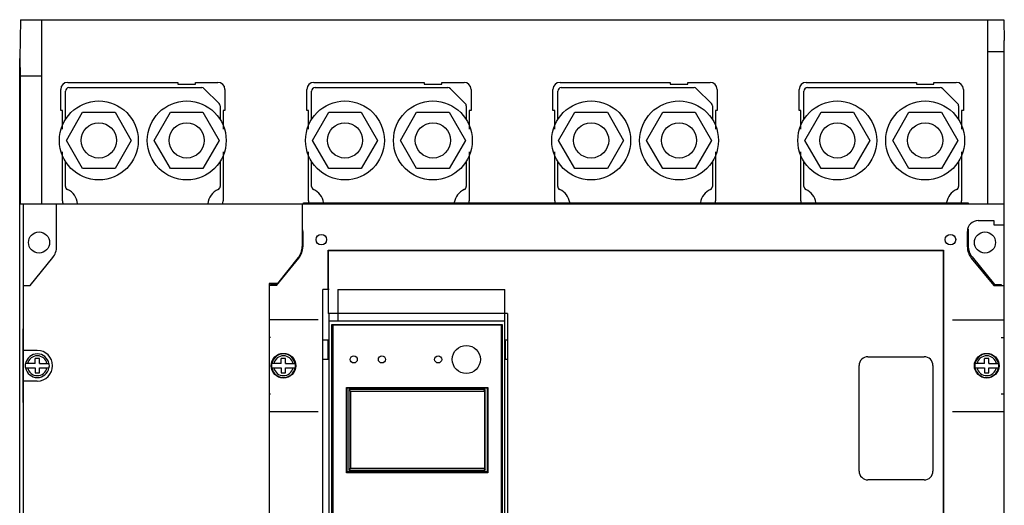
# Model space of a CAD drawing. Header units: millimetres. Extents: x 39 to 319, y 82 to 408.
# Tile 2 of 2: x 39 to 319, y 270 to 408. Entities that reach past the tile are written whole.
import ezdxf

# ---------------------------------------------------------------- set-up
doc = ezdxf.new("R2010")
doc.units = ezdxf.units.MM
doc.header["$LTSCALE"] = 32.137806
doc.layers.get('0').update_dxf_attribs({"linetype": 'CONTINUOUS'})

msp = doc.modelspace()

# ---------------------------------------------------------------- linework, layer by layer
at = {"color": 7, "linetype": 'Continuous'}
for p, q in [((39.01, 408.27), (38.83, 397.23)), ((39.01, 408.27), (318.65, 408.27)), ((45.13, 355.97), (45.13, 408.27)), ((314.13, 355.97), (314.13, 408.27)), ((318.65, 408.27), (318.83, 402.36)), ((318.83, 87.64), (318.83, 402.36)), ((314.13, 399.27), (318.83, 399.27)), ((38.83, 397.23), (38.92, 392.27)), ((38.83, 92.78), (38.83, 397.23)), ((38.92, 392.27), (38.92, 355.97)), ((45.13, 392.27), (38.92, 392.27)), ((52.48, 390.47), (83.83, 390.47)), ((83.83, 390.47), (83.83, 389.97)), ((83.83, 389.97), (88.83, 389.97)), ((88.83, 389.97), (88.83, 390.47)), ((88.83, 390.47), (95.18, 390.47)), ((122.48, 390.47), (153.83, 390.47)), ((153.83, 390.47), (153.83, 389.97)), ((153.83, 389.97), (158.83, 389.97)), ((158.83, 389.97), (158.83, 390.47)), ((158.83, 390.47), (165.18, 390.47)), ((192.48, 390.47), (223.83, 390.47)), ((223.83, 390.47), (223.83, 389.97)), ((223.83, 389.97), (228.83, 389.97)), ((228.83, 389.97), (228.83, 390.47)), ((228.83, 390.47), (235.18, 390.47)), ((262.48, 390.47), (293.83, 390.47)), ((293.83, 390.47), (293.83, 389.97)), ((293.83, 389.97), (298.83, 389.97)), ((298.83, 389.97), (298.83, 390.47)), ((298.83, 390.47), (305.18, 390.47)), ((50.48, 382.47), (50.48, 388.47)), ((51.83, 379.92), (51.83, 387.97)), ((52.83, 388.97), (90.62, 388.97)), ((91.33, 388.67), (95.54, 384.46)), ((97.18, 388.47), (97.18, 382.47)), ((120.48, 382.47), (120.48, 388.47)), ((121.83, 379.92), (121.83, 387.97)), ((122.83, 388.97), (160.62, 388.97)), ((161.33, 388.67), (165.54, 384.46)), ((167.18, 388.47), (167.18, 382.47)), ((190.48, 382.47), (190.48, 388.47)), ((191.83, 379.92), (191.83, 387.97)), ((192.83, 388.97), (230.62, 388.97)), ((231.33, 388.67), (235.54, 384.46)), ((237.18, 388.47), (237.18, 382.47)), ((260.48, 382.47), (260.48, 388.47)), ((261.83, 379.92), (261.83, 387.97)), ((262.83, 388.97), (300.62, 388.97)), ((301.33, 388.67), (305.54, 384.46)), ((307.18, 388.47), (307.18, 382.47)), ((95.83, 383.76), (95.83, 379.92)), ((165.83, 383.76), (165.83, 379.92)), ((235.83, 383.76), (235.83, 379.92)), ((305.83, 383.76), (305.83, 379.92)), ((50.98, 382.47), (50.48, 382.47)), ((50.98, 377.17), (50.98, 382.47)), ((52.09, 373.97), (56.71, 381.97)), ((56.71, 381.97), (65.95, 381.97)), ((65.95, 381.97), (70.57, 373.97)), ((77.09, 373.97), (81.71, 381.97)), ((81.71, 381.97), (90.95, 381.97)), ((90.95, 381.97), (95.57, 373.97)), ((96.68, 382.47), (96.68, 377.17)), ((97.18, 382.47), (96.68, 382.47)), ((120.98, 382.47), (120.48, 382.47)), ((120.98, 377.17), (120.98, 382.47)), ((122.09, 373.97), (126.71, 381.97)), ((126.71, 381.97), (135.95, 381.97)), ((135.95, 381.97), (140.57, 373.97)), ((147.09, 373.97), (151.71, 381.97)), ((151.71, 381.97), (160.95, 381.97)), ((160.95, 381.97), (165.57, 373.97)), ((166.68, 382.47), (166.68, 377.17)), ((167.18, 382.47), (166.68, 382.47)), ((190.98, 382.47), (190.48, 382.47)), ((190.98, 377.17), (190.98, 382.47)), ((192.09, 373.97), (196.71, 381.97)), ((196.71, 381.97), (205.95, 381.97)), ((205.95, 381.97), (210.57, 373.97)), ((217.09, 373.97), (221.71, 381.97)), ((221.71, 381.97), (230.95, 381.97)), ((230.95, 381.97), (235.57, 373.97)), ((236.68, 382.47), (236.68, 377.17)), ((237.18, 382.47), (236.68, 382.47)), ((260.98, 382.47), (260.48, 382.47)), ((260.98, 377.17), (260.98, 382.47)), ((262.09, 373.97), (266.71, 381.97)), ((266.71, 381.97), (275.95, 381.97)), ((275.95, 381.97), (280.57, 373.97)), ((287.1, 373.97), (291.71, 381.97)), ((291.71, 381.97), (300.95, 381.97)), ((300.95, 381.97), (305.57, 373.97)), ((306.68, 382.47), (306.68, 377.17)), ((307.18, 382.47), (306.68, 382.47)), ((56.71, 365.97), (52.09, 373.97)), ((70.57, 373.97), (65.95, 365.97)), ((81.71, 365.97), (77.09, 373.97)), ((95.57, 373.97), (90.95, 365.97)), ((126.71, 365.97), (122.09, 373.97)), ((140.57, 373.97), (135.95, 365.97)), ((151.71, 365.97), (147.09, 373.97)), ((165.57, 373.97), (160.95, 365.97)), ((196.71, 365.97), (192.09, 373.97)), ((210.57, 373.97), (205.95, 365.97)), ((221.71, 365.97), (217.09, 373.97)), ((235.57, 373.97), (230.95, 365.97)), ((266.71, 365.97), (262.09, 373.97)), ((280.57, 373.97), (275.95, 365.97)), ((291.71, 365.97), (287.1, 373.97)), ((305.57, 373.97), (300.95, 365.97)), ((50.98, 356.85), (50.98, 370.76)), ((96.68, 370.76), (96.68, 356.85)), ((120.98, 356.85), (120.98, 370.76)), ((166.68, 370.76), (166.68, 356.85)), ((190.98, 356.85), (190.98, 370.76)), ((236.68, 370.76), (236.68, 356.85)), ((260.98, 356.85), (260.98, 370.76)), ((306.68, 370.76), (306.68, 356.85)), ((51.83, 360.92), (51.83, 368.02)), ((95.83, 368.02), (95.83, 360.92)), ((121.83, 360.92), (121.83, 368.02)), ((165.83, 368.02), (165.83, 360.92)), ((191.83, 360.92), (191.83, 368.02)), ((235.83, 368.02), (235.83, 360.92)), ((261.83, 360.92), (261.83, 368.02)), ((305.83, 368.02), (305.83, 360.92)), ((65.95, 365.97), (56.71, 365.97)), ((90.95, 365.97), (81.71, 365.97)), ((135.95, 365.97), (126.71, 365.97)), ((160.95, 365.97), (151.71, 365.97)), ((205.95, 365.97), (196.71, 365.97)), ((230.95, 365.97), (221.71, 365.97)), ((275.95, 365.97), (266.71, 365.97)), ((300.95, 365.97), (291.71, 365.97)), ((38.92, 355.97), (318.83, 355.97)), ((39.93, 332.72), (39.93, 355.97)), ((49.33, 343.82), (49.33, 355.97)), ((119.13, 355.97), (119.13, 343.82)), ((119.55, 355.97), (119.55, 356.28)), ((119.55, 356.28), (308.55, 356.28)), ((308.55, 356.28), (308.55, 355.97)), ((311.43, 351.22), (315.82, 351.22)), ((315.82, 351.22), (315.82, 349.97)), ((119.33, 348.12), (119.33, 343.72)), ((308.33, 343.72), (308.33, 348.12)), ((308.55, 348.78), (308.55, 344.03)), ((315.82, 349.97), (318.83, 349.97)), ((126.56, 331.59), (126.56, 342.77)), ((126.61, 342.72), (126.56, 342.77)), ((126.56, 342.77), (301.55, 342.77)), ((126.61, 324.8), (126.61, 342.72)), ((126.61, 342.72), (301.49, 342.72)), ((301.49, 342.72), (301.55, 342.77)), ((301.49, 147.83), (301.49, 342.72)), ((301.55, 342.77), (301.55, 147.78)), ((41.83, 332.72), (48.23, 340.69)), ((111.83, 332.72), (118.21, 340.56)), ((118.01, 340.67), (112.1, 333.37)), ((309.45, 340.56), (315.83, 332.72)), ((309.67, 340.87), (316.05, 333.03)), ((109.73, 333.37), (109.73, 156.57)), ((112.1, 333.37), (109.73, 333.37)), ((39.93, 157.22), (39.93, 332.72)), ((39.93, 332.72), (41.83, 332.72)), ((111.83, 332.72), (109.73, 332.72)), ((110.15, 332.72), (110.15, 333.03)), ((110.15, 333.03), (112.05, 333.03)), ((125.03, 154.59), (125.03, 331.59)), ((126.83, 331.59), (125.03, 331.59)), ((129.33, 331.59), (129.33, 322.59)), ((129.33, 331.59), (176.83, 331.59)), ((176.83, 154.59), (176.83, 331.59)), ((315.83, 332.72), (318.83, 332.72)), ((316.05, 333.03), (317.95, 333.03)), ((317.95, 333.03), (317.95, 332.72)), ((39.83, 317.96), (39.93, 322.96)), ((123.75, 322.97), (109.73, 322.97)), ((126.61, 324.8), (126.56, 324.8)), ((177.56, 324.8), (126.61, 324.8)), ((126.83, 213.4), (126.83, 324.8)), ((176.83, 322.59), (126.83, 322.59)), ((177.56, 324.8), (177.56, 148.77)), ((304.13, 322.96), (318.83, 322.96)), ((127.63, 214.6), (127.63, 321.7)), ((127.63, 321.7), (176.03, 321.7)), ((127.83, 321.5), (127.83, 214.8)), ((175.83, 321.5), (127.83, 321.5)), ((175.83, 214.8), (175.83, 321.5)), ((176.03, 321.7), (176.03, 214.6)), ((39.83, 301.96), (39.83, 317.96)), ((39.93, 317.96), (39.83, 317.96)), ((110.15, 317.97), (109.73, 317.97)), ((125.03, 317.29), (126.83, 317.29)), ((126.56, 311.79), (126.56, 317.29)), ((126.68, 311.94), (126.68, 316.94)), ((126.83, 316.94), (126.68, 316.94)), ((176.83, 317.29), (177.56, 317.29)), ((176.98, 316.94), (176.83, 316.94)), ((176.98, 311.94), (176.98, 316.94)), ((317.95, 317.96), (318.83, 317.96)), ((43.83, 314.32), (39.93, 314.32)), ((43.23, 310.57), (43.23, 311.98)), ((44.43, 311.98), (43.23, 311.98)), ((44.43, 310.57), (44.43, 311.98)), ((113.23, 310.57), (113.23, 311.98)), ((114.43, 311.98), (113.23, 311.98)), ((114.43, 310.57), (114.43, 311.98)), ((125.03, 311.79), (126.83, 311.79)), ((126.68, 311.94), (126.83, 311.94)), ((176.83, 311.94), (176.98, 311.94)), ((176.83, 311.79), (177.56, 311.79)), ((280.05, 312.53), (296.05, 312.53)), ((314.43, 311.98), (313.23, 311.98)), ((313.23, 310.57), (313.23, 311.98)), ((314.43, 310.57), (314.43, 311.98)), ((43.23, 310.57), (40.45, 310.57)), ((40.45, 309.37), (43.23, 309.37)), ((43.23, 309.37), (43.23, 307.97)), ((44.43, 310.57), (47.21, 310.57)), ((44.43, 307.97), (44.43, 309.37)), ((44.43, 309.37), (47.21, 309.37)), ((113.23, 310.57), (110.45, 310.57)), ((110.45, 309.37), (113.23, 309.37)), ((113.23, 309.37), (113.23, 307.97)), ((114.43, 310.57), (117.21, 310.57)), ((114.43, 307.97), (114.43, 309.37)), ((114.43, 309.37), (117.21, 309.37)), ((277.55, 280.03), (277.55, 310.03)), ((298.55, 310.03), (298.55, 280.03)), ((313.23, 310.57), (310.45, 310.57)), ((310.45, 309.37), (313.23, 309.37)), ((313.23, 309.37), (313.23, 307.97)), ((314.43, 310.57), (317.21, 310.57)), ((314.43, 309.37), (317.21, 309.37)), ((314.43, 307.97), (314.43, 309.37)), ((43.83, 305.62), (39.93, 305.62)), ((43.23, 307.97), (44.43, 307.97)), ((113.23, 307.97), (114.43, 307.97)), ((313.23, 307.97), (314.43, 307.97)), ((131.73, 279.57), (131.73, 303.82)), ((131.73, 303.82), (171.93, 303.82)), ((131.93, 279.83), (131.93, 303.73)), ((131.93, 303.73), (171.73, 303.73)), ((132.43, 303.23), (132.43, 280.33)), ((132.93, 302.73), (132.43, 303.23)), ((171.23, 303.23), (132.43, 303.23)), ((132.93, 302.73), (132.93, 280.83)), ((132.93, 302.73), (171.03, 302.73)), ((170.73, 302.73), (171.23, 303.23)), ((171.03, 302.73), (171.03, 280.83)), ((171.23, 280.33), (171.23, 303.23)), ((171.73, 303.73), (171.73, 279.83)), ((171.93, 303.82), (171.93, 279.57)), ((39.93, 296.96), (39.83, 301.96)), ((39.93, 301.96), (39.83, 301.96)), ((109.73, 301.97), (110.15, 301.97)), ((317.95, 301.96), (318.83, 301.96)), ((109.73, 296.97), (123.75, 296.97)), ((304.13, 296.96), (318.83, 296.96)), ((132.93, 280.83), (132.43, 280.33)), ((132.43, 280.33), (171.23, 280.33)), ((132.93, 280.83), (171.03, 280.83)), ((170.73, 280.83), (171.23, 280.33)), ((171.93, 279.57), (131.73, 279.57)), ((171.73, 279.83), (131.93, 279.83)), ((296.05, 277.53), (280.05, 277.53))]:
    msp.add_line(p, q, dxfattribs=at)
for centre, radius in [((61.33, 373.97), 11.21), ((86.33, 373.97), 11.21), ((131.33, 373.97), 11.21), ((156.33, 373.97), 11.21), ((201.33, 373.97), 11.21), ((226.33, 373.97), 11.21), ((271.33, 373.97), 11.21), ((296.33, 373.97), 11.21), ((61.33, 373.97), 5), ((86.33, 373.97), 5), ((131.33, 373.97), 5), ((156.33, 373.97), 5), ((201.33, 373.97), 5), ((226.33, 373.97), 5), ((271.33, 373.97), 5), ((296.33, 373.97), 5), ((44.33, 344.97), 3), ((124.6, 345.78), 1.5), ((303.5, 345.78), 1.5), ((313.33, 344.97), 3), ((165.83, 311.74), 4), ((113.83, 309.97), 3.51), ((133.83, 311.75), 1), ((141.83, 311.75), 1), ((157.83, 311.75), 1), ((313.83, 309.97), 3.51)]:
    msp.add_circle(centre, radius, dxfattribs=at)
for centre, radius, start, end in [((52.48, 388.47), 2, 90, 180), ((95.18, 388.47), 2, 0, 90), ((122.48, 388.47), 2, 90, 180), ((165.18, 388.47), 2, 0, 90), ((192.48, 388.47), 2, 90, 180), ((235.18, 388.47), 2, 0, 90), ((262.48, 388.47), 2, 90, 180), ((305.18, 388.47), 2, 0, 90), ((52.83, 387.97), 1, 90, 180), ((90.62, 387.97), 1, 44.7651, 90), ((122.83, 387.97), 1, 90, 180), ((160.62, 387.97), 1, 44.7651, 90), ((192.83, 387.97), 1, 90, 180), ((230.62, 387.97), 1, 44.7651, 90), ((262.83, 387.97), 1, 90, 180), ((300.62, 387.97), 1, 44.7651, 90), ((94.83, 383.76), 1, 0, 44.7651), ((164.83, 383.76), 1, 0, 44.7651), ((234.83, 383.76), 1, 0, 44.7651), ((304.83, 383.76), 1, 0, 44.7651), ((52.83, 360.92), 1, 180, 245.1654), ((50.33, 355.47), 5, 5.7392, 65.4059), ((97.33, 355.47), 5, 114.5941, 174.2608), ((94.83, 360.92), 1, 294.8346, 360), ((122.83, 360.92), 1, 180, 245.1654), ((120.33, 355.47), 5, 9.6335, 65.4059), ((167.33, 355.47), 5, 114.5941, 170.3665), ((164.83, 360.92), 1, 294.8346, 360), ((192.83, 360.92), 1, 180, 245.1654), ((190.33, 355.47), 5, 9.6335, 65.4059), ((237.33, 355.47), 5, 114.5941, 170.3665), ((234.83, 360.92), 1, 294.8346, 360), ((262.83, 360.92), 1, 180, 245.1654), ((260.33, 355.47), 5, 9.6335, 65.4059), ((307.33, 355.47), 5, 114.5941, 170.3665), ((304.83, 360.92), 1, 294.8346, 360), ((52.98, 356.85), 2, 180, 206.1039), ((94.68, 356.85), 2, 333.8961, 360), ((122.98, 356.85), 2, 180, 196.5758), ((164.68, 356.85), 2, 343.4242, 360), ((192.98, 356.85), 2, 180, 196.5758), ((234.68, 356.85), 2, 343.4242, 360), ((262.98, 356.85), 2, 180, 196.5758), ((304.68, 356.85), 2, 343.4242, 360), ((311.43, 348.12), 3.1, 90, 180), ((116.23, 348.12), 3.1, 0, 10.2654), ((44.33, 343.82), 5, 321.239, 360), ((114.13, 343.82), 5, 320.9926, 360), ((114.33, 343.72), 5, 320.8848, 360), ((313.33, 343.72), 5, 180, 219.1152), ((313.55, 344.03), 5, 180, 219.1152), ((43.83, 309.97), 4.35, 270, 90), ((43.83, 309.97), 3.36, 10.274, 169.726), ((43.83, 309.97), 2.82, 12.2675, 167.7325), ((113.83, 309.97), 3.36, 10.274, 169.726), ((113.83, 309.97), 2.82, 12.2675, 167.7325), ((280.05, 310.03), 2.5, 90, 180), ((296.05, 310.03), 2.5, 0, 90), ((313.83, 309.97), 3.36, 10.274, 169.726), ((313.83, 309.97), 2.82, 12.2675, 167.7325), ((43.83, 309.97), 3.43, 169.9265, 190.0735), ((43.83, 309.97), 3.36, 190.274, 349.726), ((43.83, 309.97), 2.82, 192.2675, 347.7325), ((43.83, 309.97), 1, 126.8699, 143.1301), ((43.83, 309.97), 1, 216.8699, 233.1301), ((43.83, 309.97), 1, 36.8699, 53.1301), ((43.83, 309.97), 1, 306.8699, 323.1301), ((43.83, 309.97), 3.43, 349.9265, 10.0735), ((113.83, 309.97), 3.43, 169.9265, 190.0735), ((113.83, 309.97), 3.36, 190.274, 349.726), ((113.83, 309.97), 2.82, 192.2675, 347.7325), ((113.83, 309.97), 1, 126.8699, 143.1301), ((113.83, 309.97), 1, 216.8699, 233.1301), ((113.83, 309.97), 1, 36.8699, 53.1301), ((113.83, 309.97), 1, 306.8699, 323.1301), ((113.83, 309.97), 3.43, 349.9265, 10.0735), ((313.83, 309.97), 3.43, 169.9265, 190.0735), ((313.83, 309.97), 3.36, 190.274, 349.726), ((313.83, 309.97), 2.82, 192.2675, 347.7325), ((313.83, 309.97), 1, 126.8699, 143.1301), ((313.83, 309.97), 1, 216.8699, 233.1301), ((313.83, 309.97), 1, 36.8699, 53.1301), ((313.83, 309.97), 1, 306.8699, 323.1301), ((313.83, 309.97), 3.43, 349.9265, 10.0735), ((280.05, 280.03), 2.5, 180, 270), ((296.05, 280.03), 2.5, 270, 360)]:
    msp.add_arc(centre, radius, start, end, dxfattribs=at)

doc.saveas('drawing.dxf')
